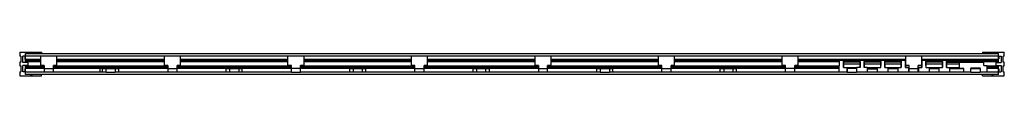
# Model space of a CAD drawing. Header units: millimetres. Extents: x 64 to 492, y 379 to 390.
import ezdxf

# ---------------------------------------------------------------- set-up
doc = ezdxf.new("R2010")
doc.units = ezdxf.units.MM
doc.header["$LTSCALE"] = 49.876791
for name, color, linetype in [('00_COMPONENTS', 7, 'CONTINUOUS'), ('00_COMPONENTS_1', 7, 'CONTINUOUS'), ('00_COMPONENTS_2', 7, 'CONTINUOUS'), ('00_COMPONENTS_4', 7, 'CONTINUOUS')]:
    doc.layers.add(name, color=color, linetype=linetype)

msp = doc.modelspace()

# ---------------------------------------------------------------- linework, layer by layer
at = {"layer": '00_COMPONENTS', "color": 7, "linetype": 'Continuous'}
for p, q in [((64, 389.55), (64, 387.8)), ((64, 389.55), (73.5, 389.55)), ((69, 388.95), (69, 389.55)), ((69.29, 389.55), (69.29, 388.95)), ((73.5, 389.55), (73.5, 388.95)), ((482.5, 389.55), (492, 389.55)), ((482.5, 389.55), (482.5, 388.95)), ((486.71, 388.95), (486.71, 389.55)), ((487, 389.55), (487, 388.95)), ((492, 387.8), (492, 389.55)), ((64.5, 387.8), (64, 387.8)), ((64, 385.3), (64, 383.6)), ((64.5, 385.3), (64, 385.3)), ((64.5, 387.8), (64.5, 385.3)), ((65.3, 385.05), (65.3, 387.85)), ((66.5, 387.85), (65.3, 387.85)), ((66.5, 385.05), (66.5, 388.95)), ((66.5, 388.95), (489.5, 388.95)), ((66.5, 387.95), (489.5, 387.95)), ((73.2, 386.45), (66.5, 386.45)), ((73.2, 386), (66.5, 386)), ((73.2, 385.45), (66.5, 385.45)), ((126.9, 386.45), (80.2, 386.45)), ((126.9, 386), (80.2, 386)), ((126.9, 385.45), (80.2, 385.45)), ((180.6, 386.45), (133.9, 386.45)), ((180.6, 386), (133.9, 386)), ((180.6, 385.45), (133.9, 385.45)), ((234.3, 386.45), (187.6, 386.45)), ((234.3, 386), (187.6, 386)), ((234.3, 385.45), (187.6, 385.45)), ((288, 386.45), (241.3, 386.45)), ((288, 386), (241.3, 386)), ((288, 385.45), (241.3, 385.45)), ((341.7, 386.45), (295, 386.45)), ((341.7, 386), (295, 386)), ((341.7, 385.45), (295, 385.45)), ((395.4, 386.45), (348.7, 386.45)), ((395.4, 386), (348.7, 386)), ((395.4, 385.45), (348.7, 385.45)), ((449.1, 386.45), (402.4, 386.45)), ((420.32, 386), (402.4, 386)), ((420.31, 385.45), (402.4, 385.45)), ((429.38, 386), (422.08, 386)), ((429.36, 385.45), (422.1, 385.45)), ((438.33, 386), (431.03, 386)), ((438.31, 385.45), (431.05, 385.45)), ((447.28, 386), (439.98, 386)), ((447.26, 385.45), (440, 385.45)), ((449.1, 386), (448.93, 386)), ((449.1, 385.45), (448.95, 385.45)), ((489.5, 386.45), (456.1, 386.45)), ((456.23, 386), (456.1, 386)), ((456.21, 385.45), (456.1, 385.45)), ((465.18, 386), (457.88, 386)), ((465.16, 385.45), (457.9, 385.45)), ((489.5, 386), (466.83, 386)), ((489.5, 385.45), (466.85, 385.45)), ((489.5, 385.05), (489.5, 388.95)), ((489.5, 387.85), (490.7, 387.85)), ((490.7, 387.85), (490.7, 385.05)), ((492, 387.8), (491.5, 387.8)), ((491.5, 385.3), (491.5, 387.8)), ((492, 385.3), (491.5, 385.3)), ((492, 383.6), (492, 385.3)), ((64, 383.6), (64.5, 383.6)), ((64, 381.1), (64, 379.35)), ((64, 381.1), (64.5, 381.1)), ((64.5, 383.6), (64.5, 381.1)), ((67.5, 385.05), (65.3, 385.05)), ((65.3, 381.05), (65.3, 383.85)), ((67.5, 383.85), (65.3, 383.85)), ((66.5, 381.05), (65.3, 381.05)), ((66.5, 379.95), (66.5, 383.85)), ((74.7, 383.45), (66.5, 383.45)), ((74.7, 382.9), (66.5, 382.9)), ((74.7, 382.45), (66.5, 382.45)), ((74.7, 380.95), (66.5, 380.95)), ((67.5, 385.05), (67.5, 383.85)), ((128.4, 383.45), (78.7, 383.45)), ((128.4, 382.9), (78.7, 382.9)), ((100.05, 382.45), (78.7, 382.45)), ((101.55, 380.95), (78.7, 380.95)), ((128.4, 380.95), (105.55, 380.95)), ((128.4, 382.45), (107.05, 382.45)), ((182.1, 383.45), (132.4, 383.45)), ((182.1, 382.9), (132.4, 382.9)), ((153.75, 382.45), (132.4, 382.45)), ((155.25, 380.95), (132.4, 380.95)), ((182.1, 380.95), (159.25, 380.95)), ((182.1, 382.45), (160.75, 382.45)), ((235.8, 383.45), (186.1, 383.45)), ((235.8, 382.9), (186.1, 382.9)), ((207.45, 382.45), (186.1, 382.45)), ((208.95, 380.95), (186.1, 380.95)), ((235.8, 380.95), (212.95, 380.95)), ((235.8, 382.45), (214.45, 382.45)), ((289.5, 383.45), (239.8, 383.45)), ((289.5, 382.9), (239.8, 382.9)), ((261.15, 382.45), (239.8, 382.45)), ((262.65, 380.95), (239.8, 380.95)), ((289.5, 380.95), (266.65, 380.95)), ((289.5, 382.45), (268.15, 382.45)), ((343.2, 383.45), (293.5, 383.45)), ((343.2, 382.9), (293.5, 382.9)), ((314.85, 382.45), (293.5, 382.45)), ((316.35, 380.95), (293.5, 380.95)), ((343.2, 380.95), (320.35, 380.95)), ((343.2, 382.45), (321.85, 382.45)), ((396.9, 383.45), (347.2, 383.45)), ((396.9, 382.9), (347.2, 382.9)), ((368.55, 382.45), (347.2, 382.45)), ((370.05, 380.95), (347.2, 380.95)), ((396.9, 380.95), (374.05, 380.95)), ((396.9, 382.45), (375.55, 382.45)), ((420.27, 383.45), (400.9, 383.45)), ((420.26, 382.9), (400.9, 382.9)), ((420.25, 382.45), (400.9, 382.45)), ((423.75, 380.95), (400.9, 380.95)), ((450.6, 380.95), (427.75, 380.95)), ((477.45, 380.95), (454.6, 380.95)), ((489.5, 380.95), (481.45, 380.95)), ((489.5, 383.45), (484.55, 383.45)), ((489.5, 382.9), (484.55, 382.9)), ((489.5, 382.45), (484.55, 382.45)), ((488.5, 385.05), (490.7, 385.05)), ((488.5, 383.85), (488.5, 385.05)), ((488.5, 383.85), (490.7, 383.85)), ((489.5, 379.95), (489.5, 383.85)), ((489.5, 381.05), (490.7, 381.05)), ((490.7, 383.85), (490.7, 381.05)), ((491.5, 383.6), (492, 383.6)), ((491.5, 381.1), (491.5, 383.6)), ((491.5, 381.1), (492, 381.1)), ((492, 379.35), (492, 381.1)), ((64, 379.35), (73.5, 379.35)), ((489.5, 379.95), (66.5, 379.95)), ((69, 379.35), (69, 379.95)), ((69.29, 379.95), (69.29, 379.35)), ((73.5, 379.35), (73.5, 379.95)), ((482.5, 379.35), (482.5, 379.95)), ((482.5, 379.35), (492, 379.35)), ((486.71, 379.35), (486.71, 379.95)), ((487, 379.95), (487, 379.35))]:
    msp.add_line(p, q, dxfattribs=at)
for centre, radius, start, end in [((-6.41, 384.51), 72.89, 2.3475, 2.6308), ((-6.84, 384.49), 73.32, 1.957, 2.347), ((-7.57, 384.46), 74.05, 1.5371, 1.9572), ((563.56, 384.46), 74.04, 178.0386, 178.428), ((562.7, 384.49), 73.19, 177.6492, 178.0388), ((562.26, 384.51), 72.74, 177.3681, 177.6486), ((-6.26, 384.39), 72.74, 357.3681, 357.6486), ((-6.7, 384.41), 73.19, 357.6492, 358.0388), ((-7.56, 384.44), 74.04, 358.0386, 358.428), ((563.57, 384.44), 74.05, 181.5371, 181.9572), ((562.84, 384.41), 73.32, 181.957, 182.347), ((562.41, 384.4), 72.89, 182.3475, 182.6308)]:
    msp.add_arc(centre, radius, start, end, dxfattribs=at)
at = {"layer": '00_COMPONENTS_1', "color": 7, "linetype": 'Continuous'}
for p, q in [((73.2, 383.75), (73.2, 387.95)), ((80.2, 383.75), (80.2, 387.95)), ((126.9, 383.75), (126.9, 387.95)), ((133.9, 383.75), (133.9, 387.95)), ((180.6, 383.75), (180.6, 387.95)), ((187.6, 383.75), (187.6, 387.95)), ((234.3, 383.75), (234.3, 387.95)), ((241.3, 383.75), (241.3, 387.95)), ((288, 383.75), (288, 387.95)), ((295, 383.75), (295, 387.95)), ((341.7, 383.75), (341.7, 387.95)), ((348.7, 383.75), (348.7, 387.95)), ((395.4, 383.75), (395.4, 387.95)), ((402.4, 383.75), (402.4, 387.95)), ((449.1, 387.95), (449.1, 383.75)), ((456.1, 383.75), (456.1, 387.95)), ((73.2, 383.85), (74.7, 383.85)), ((74.7, 383.75), (73.2, 383.75)), ((74.7, 383.85), (74.7, 380.95)), ((74.7, 382.45), (78.7, 382.45)), ((78.7, 380.95), (74.7, 380.95)), ((78.7, 380.95), (78.7, 383.85)), ((78.7, 383.85), (80.2, 383.85)), ((80.2, 383.75), (78.7, 383.75)), ((126.9, 383.85), (128.4, 383.85)), ((128.4, 383.75), (126.9, 383.75)), ((128.4, 383.85), (128.4, 380.95)), ((128.4, 382.45), (132.4, 382.45)), ((132.4, 380.95), (128.4, 380.95)), ((132.4, 380.95), (132.4, 383.85)), ((132.4, 383.85), (133.9, 383.85)), ((133.9, 383.75), (132.4, 383.75)), ((180.6, 383.85), (182.1, 383.85)), ((182.1, 383.75), (180.6, 383.75)), ((182.1, 380.95), (182.1, 383.85)), ((186.1, 382.45), (182.1, 382.45)), ((182.1, 380.95), (186.1, 380.95)), ((186.1, 380.95), (186.1, 383.85)), ((186.1, 383.85), (187.6, 383.85)), ((187.6, 383.75), (186.1, 383.75)), ((234.3, 383.85), (235.8, 383.85)), ((235.8, 383.75), (234.3, 383.75)), ((235.8, 380.95), (235.8, 383.85)), ((235.8, 382.45), (239.8, 382.45)), ((239.8, 380.95), (235.8, 380.95)), ((239.8, 380.95), (239.8, 383.85)), ((239.8, 383.85), (241.3, 383.85)), ((241.3, 383.75), (239.8, 383.75)), ((288, 383.85), (289.5, 383.85)), ((289.5, 383.75), (288, 383.75)), ((289.5, 383.85), (289.5, 380.95)), ((289.5, 382.45), (293.5, 382.45)), ((293.5, 380.95), (289.5, 380.95)), ((293.5, 383.85), (295, 383.85)), ((293.5, 380.95), (293.5, 383.85)), ((295, 383.75), (293.5, 383.75)), ((341.7, 383.85), (343.2, 383.85)), ((343.2, 383.75), (341.7, 383.75)), ((343.2, 380.95), (343.2, 383.85)), ((343.2, 382.45), (347.2, 382.45)), ((347.2, 380.95), (343.2, 380.95)), ((347.2, 383.85), (348.7, 383.85)), ((347.2, 380.95), (347.2, 383.85)), ((348.7, 383.75), (347.2, 383.75)), ((395.4, 383.85), (396.9, 383.85)), ((396.9, 383.75), (395.4, 383.75)), ((396.9, 380.95), (396.9, 383.85)), ((400.9, 382.45), (396.9, 382.45)), ((400.9, 380.95), (396.9, 380.95)), ((400.9, 383.85), (402.4, 383.85)), ((400.9, 380.95), (400.9, 383.85)), ((402.4, 383.75), (400.9, 383.75)), ((449.1, 383.85), (450.6, 383.85)), ((450.6, 383.75), (449.1, 383.75)), ((450.6, 380.95), (450.6, 383.85)), ((450.6, 382.45), (454.6, 382.45)), ((454.6, 380.95), (450.6, 380.95)), ((454.6, 383.85), (456.1, 383.85)), ((454.6, 380.95), (454.6, 383.85)), ((456.1, 383.75), (454.6, 383.75))]:
    msp.add_line(p, q, dxfattribs=at)
at = {"layer": '00_COMPONENTS_2', "color": 7, "linetype": 'Continuous'}
for p, q in [((99.05, 380.95), (99.05, 382.45)), ((100.05, 380.95), (100.05, 382.45)), ((100.05, 382.45), (107.05, 382.45)), ((101.55, 380.95), (101.55, 382.45)), ((101.55, 380.95), (105.55, 380.95)), ((105.55, 382.45), (105.55, 380.95)), ((107.05, 380.95), (107.05, 382.45)), ((153.75, 380.95), (153.75, 382.45)), ((153.75, 382.45), (160.75, 382.45)), ((155.25, 382.45), (155.25, 380.95)), ((159.25, 380.95), (155.25, 380.95)), ((159.25, 382.45), (159.25, 380.95)), ((160.75, 380.95), (160.75, 382.45)), ((207.45, 380.95), (207.45, 382.45)), ((207.45, 382.45), (214.45, 382.45)), ((208.95, 382.45), (208.95, 380.95)), ((212.95, 380.95), (208.95, 380.95)), ((212.95, 380.95), (212.95, 382.45)), ((214.45, 380.95), (214.45, 382.45)), ((261.15, 380.95), (261.15, 382.45)), ((261.15, 382.45), (268.15, 382.45)), ((262.65, 380.95), (262.65, 382.45)), ((266.65, 380.95), (262.65, 380.95)), ((266.65, 380.95), (266.65, 382.45)), ((268.15, 380.95), (268.15, 382.45)), ((314.85, 382.45), (321.85, 382.45)), ((314.85, 380.95), (314.85, 382.45)), ((316.35, 382.45), (316.35, 380.95)), ((316.35, 380.95), (320.35, 380.95)), ((320.35, 382.45), (320.35, 380.95)), ((321.85, 380.95), (321.85, 382.45)), ((368.55, 382.45), (375.55, 382.45)), ((368.55, 380.95), (368.55, 382.45)), ((370.05, 382.45), (370.05, 380.95)), ((374.05, 380.95), (370.05, 380.95)), ((374.05, 382.45), (374.05, 380.95)), ((375.55, 380.95), (375.55, 382.45)), ((427.75, 382.45), (423.75, 382.45)), ((423.75, 382.45), (423.75, 380.95)), ((423.75, 380.95), (427.75, 380.95)), ((427.75, 382.45), (427.75, 380.95)), ((477.39, 382.45), (481.51, 382.45)), ((477.45, 380.95), (477.45, 382.45)), ((477.45, 380.95), (481.45, 380.95)), ((481.45, 382.45), (481.45, 380.95))]:
    msp.add_line(p, q, dxfattribs=at)
at = {"layer": '00_COMPONENTS_4', "color": 7, "linetype": 'Continuous'}
for p, q in [((420.23, 380.95), (420.32, 386.15)), ((420.32, 386.15), (422.08, 386.15)), ((422.08, 386.15), (422.13, 382.97)), ((422.1, 385.49), (422.1, 385.54)), ((429.35, 385.25), (422.11, 385.25)), ((429.32, 382.97), (429.38, 386.15)), ((429.36, 385.53), (429.36, 385.49)), ((429.38, 386.15), (431.03, 386.15)), ((431.03, 386.15), (431.08, 382.97)), ((431.05, 385.49), (431.05, 385.53)), ((438.3, 385.25), (431.06, 385.25)), ((438.27, 382.97), (438.33, 386.15)), ((438.31, 385.52), (438.31, 385.48)), ((438.33, 386.15), (439.98, 386.15)), ((439.98, 386.15), (440.03, 382.97)), ((440, 385.48), (440, 385.51)), ((447.25, 385.25), (440.01, 385.25)), ((447.22, 382.97), (447.28, 386.15)), ((447.26, 385.48), (447.26, 385.5)), ((447.28, 386.15), (448.93, 386.15)), ((448.93, 386.15), (448.98, 382.97)), ((448.93, 386.15), (448.93, 386.11)), ((448.95, 385.5), (448.95, 385.48)), ((449.1, 385.25), (448.96, 385.25)), ((456.2, 385.25), (456.1, 385.25)), ((456.17, 382.97), (456.23, 386.15)), ((456.21, 385.49), (456.21, 385.47)), ((456.23, 386.15), (457.88, 386.15)), ((456.23, 386.15), (456.23, 386.11)), ((457.88, 386.15), (457.93, 382.97)), ((457.9, 385.47), (457.9, 385.49)), ((465.15, 385.25), (457.91, 385.25)), ((465.12, 382.97), (465.18, 386.15)), ((465.16, 385.48), (465.16, 385.46)), ((465.18, 386.15), (466.83, 386.15)), ((466.83, 386.15), (466.88, 382.97)), ((466.85, 385.46), (466.85, 385.48)), ((466.86, 385.25), (483.05, 385.25)), ((472.55, 382.45), (472.55, 385.25)), ((483.05, 383.75), (483.05, 385.25)), ((422.13, 382.97), (423.5, 382.97)), ((429.31, 384.35), (422.14, 384.35)), ((422.17, 382.97), (422.14, 384.35)), ((422.15, 384.37), (422.15, 384.39)), ((423.5, 382.97), (423.5, 380.95)), ((427.95, 382.84), (423.5, 382.84)), ((423.5, 382.4), (423.75, 382.4)), ((427.75, 382.4), (427.95, 382.4)), ((429.32, 382.97), (427.95, 382.97)), ((427.95, 380.95), (427.95, 382.97)), ((429.31, 384.35), (429.29, 382.97)), ((432.45, 382.97), (431.08, 382.97)), ((438.26, 384.35), (431.09, 384.35)), ((431.12, 382.97), (431.09, 384.35)), ((431.1, 384.37), (431.1, 384.39)), ((432.45, 382.97), (432.45, 380.95)), ((436.9, 382.84), (432.45, 382.84)), ((432.45, 382.4), (436.9, 382.4)), ((436.9, 382.97), (438.27, 382.97)), ((436.9, 380.95), (436.9, 382.97)), ((438.26, 384.35), (438.24, 382.97)), ((440.03, 382.97), (441.4, 382.97)), ((447.21, 384.35), (440.04, 384.35)), ((440.07, 382.97), (440.04, 384.35)), ((440.05, 384.37), (440.05, 384.39)), ((441.4, 382.97), (441.4, 380.95)), ((445.85, 382.84), (441.4, 382.84)), ((445.85, 382.4), (441.4, 382.4)), ((445.85, 382.97), (447.22, 382.97)), ((445.85, 380.95), (445.85, 382.97)), ((447.21, 384.35), (447.19, 382.97)), ((447.2, 384.36), (447.2, 384.37)), ((448.98, 382.97), (450.35, 382.97)), ((449.1, 384.35), (448.99, 384.35)), ((449.02, 382.97), (448.99, 384.35)), ((449.01, 384.37), (449.01, 384.36)), ((449.01, 384.36), (449.01, 384.36)), ((450.35, 382.97), (450.35, 380.95)), ((450.6, 382.84), (450.35, 382.84)), ((450.35, 382.4), (450.6, 382.4)), ((454.8, 382.84), (454.6, 382.84)), ((454.6, 382.4), (454.8, 382.4)), ((454.8, 382.97), (456.17, 382.97)), ((454.8, 380.95), (454.8, 382.97)), ((456.16, 384.35), (456.14, 382.97)), ((456.15, 384.37), (456.15, 384.36)), ((456.15, 384.36), (456.15, 384.36)), ((457.93, 382.97), (459.3, 382.97)), ((465.11, 384.35), (457.94, 384.35)), ((457.97, 382.97), (457.94, 384.35)), ((459.3, 382.97), (459.3, 380.95)), ((463.75, 382.84), (459.3, 382.84)), ((463.75, 382.4), (459.3, 382.4)), ((463.75, 382.97), (465.12, 382.97)), ((463.75, 380.95), (463.75, 382.97)), ((465.11, 384.35), (465.09, 382.97)), ((465.1, 384.37), (465.1, 384.36)), ((466.88, 382.97), (468.25, 382.97)), ((472.55, 384.35), (466.89, 384.35)), ((466.92, 382.97), (466.89, 384.35)), ((466.91, 384.37), (466.9, 384.39)), ((468.25, 382.97), (468.25, 380.95)), ((472.55, 382.84), (468.25, 382.84)), ((474.35, 382.4), (468.25, 382.4)), ((474.35, 382.45), (472.55, 382.45)), ((474.35, 380.95), (474.35, 382.45)), ((477.39, 382.75), (481.51, 382.75)), ((477.39, 382.75), (477.42, 382.45)), ((481.48, 382.45), (481.51, 382.75)), ((483.05, 383.75), (484.55, 383.75)), ((484.55, 380.95), (484.55, 383.75))]:
    msp.add_line(p, q, dxfattribs=at)
for centre, radius, start, end in [((458.11, 384.4), 0.161, 191.0013, 192.7284), ((464.91, 384.4), 0.188, 348.0889, 349.2934), ((467.1, 384.41), 0.195, 190.633, 191.7202)]:
    msp.add_arc(centre, radius, start, end, dxfattribs=at)
for points, knots in [([(422.15, 384.39), (422.15, 384.43), (422.14, 384.56), (422.12, 384.79), (422.11, 385.11), (422.1, 385.36), (422.1, 385.49)], [0, 0, 0, 0, 0.123504, 0.335804, 0.630798, 1, 1, 1, 1]), ([(429.36, 385.49), (429.35, 385.35), (429.34, 385.1), (429.33, 384.77), (429.31, 384.54), (429.31, 384.41), (429.3, 384.37)], [0, 0, 0, 0, 0.378572, 0.677152, 0.886446, 1, 1, 1, 1]), ([(431.1, 384.39), (431.1, 384.43), (431.09, 384.55), (431.07, 384.79), (431.06, 385.11), (431.05, 385.35), (431.05, 385.49)], [0, 0, 0, 0, 0.123605, 0.335908, 0.630852, 1, 1, 1, 1]), ([(438.31, 385.48), (438.3, 385.34), (438.29, 385.09), (438.28, 384.76), (438.26, 384.53), (438.26, 384.41), (438.25, 384.37)], [0, 0, 0, 0, 0.378538, 0.677072, 0.886363, 1, 1, 1, 1]), ([(440.05, 384.39), (440.05, 384.43), (440.04, 384.55), (440.02, 384.78), (440.01, 385.1), (440, 385.35), (440, 385.48)], [0, 0, 0, 0, 0.123706, 0.336014, 0.630905, 1, 1, 1, 1]), ([(447.2, 384.39), (447.21, 384.43), (447.22, 384.55), (447.23, 384.78), (447.24, 385.1), (447.25, 385.34), (447.26, 385.48)], [0, 0, 0, 0, 0.123895, 0.33623, 0.63104, 1, 1, 1, 1]), ([(448.95, 385.48), (448.95, 385.41), (448.96, 385.18), (448.97, 384.95), (448.98, 384.78)], [0, 0, 0, 0, 0.288135, 1, 1, 1, 1]), ([(456.21, 385.47), (456.2, 385.24), (456.19, 384.93), (456.17, 384.58), (456.16, 384.45), (456.15, 384.4)], [0, 0, 0, 0, 0.650318, 0.865737, 1, 1, 1, 1]), ([(457.95, 384.39), (457.95, 384.43), (457.94, 384.55), (457.92, 384.78), (457.91, 385.1), (457.9, 385.34), (457.9, 385.47)], [0, 0, 0, 0, 0.12391, 0.336227, 0.631015, 1, 1, 1, 1]), ([(465.16, 385.46), (465.15, 385.33), (465.14, 385.08), (465.13, 384.75), (465.11, 384.52), (465.11, 384.41), (465.1, 384.37)], [0, 0, 0, 0, 0.382416, 0.682338, 0.890343, 1, 1, 1, 1]), ([(466.9, 384.39), (466.9, 384.43), (466.89, 384.55), (466.87, 384.78), (466.86, 385.09), (466.85, 385.33), (466.85, 385.46)], [0, 0, 0, 0, 0.124013, 0.336335, 0.631072, 1, 1, 1, 1]), ([(422.16, 384.36), (422.16, 384.36), (422.16, 384.36), (422.16, 384.37), (422.15, 384.37)], [0, 0, 0, 0, 0.181656, 1, 1, 1, 1]), ([(429.3, 384.37), (429.3, 384.37), (429.3, 384.37), (429.3, 384.36), (429.3, 384.36)], [0, 0, 0, 0, 0.305129, 1, 1, 1, 1]), ([(431.11, 384.36), (431.11, 384.36), (431.11, 384.36), (431.11, 384.37), (431.1, 384.37)], [0, 0, 0, 0, 0.193262, 1, 1, 1, 1]), ([(438.25, 384.37), (438.25, 384.37), (438.25, 384.37), (438.25, 384.36), (438.25, 384.36)], [0, 0, 0, 0, 0.298367, 1, 1, 1, 1]), ([(440.06, 384.36), (440.06, 384.36), (440.06, 384.36), (440.06, 384.37), (440.05, 384.37)], [0, 0, 0, 0, 0.203934, 1, 1, 1, 1]), ([(447.2, 384.37), (447.2, 384.37), (447.2, 384.37), (447.2, 384.38), (447.2, 384.39)], [0, 0, 0, 0, 0.212414, 1, 1, 1, 1]), ([(448.98, 384.78), (448.98, 384.69), (448.99, 384.57), (449, 384.43), (449, 384.38), (449.01, 384.37)], [0, 0, 0, 0, 0.665381, 0.875144, 1, 1, 1, 1]), ([(456.15, 384.4), (456.15, 384.4), (456.15, 384.39), (456.15, 384.38), (456.15, 384.37)], [0, 0, 0, 0, 0.301025, 1, 1, 1, 1]), ([(457.96, 384.37), (457.96, 384.37), (457.95, 384.38), (457.95, 384.38), (457.95, 384.39)], [0, 0, 0, 0, 0.217162, 1, 1, 1, 1]), ([(457.96, 384.35), (457.96, 384.35), (457.96, 384.36), (457.96, 384.36), (457.96, 384.36)], [0, 0, 0, 0, 0.153827, 1, 1, 1, 1]), ([(466.91, 384.35), (466.91, 384.35), (466.91, 384.36), (466.91, 384.36), (466.91, 384.37)], [0, 0, 0, 0, 0.147326, 1, 1, 1, 1])]:
    msp.add_open_spline(points, degree=3, knots=knots, dxfattribs=at)

doc.saveas('drawing.dxf')
